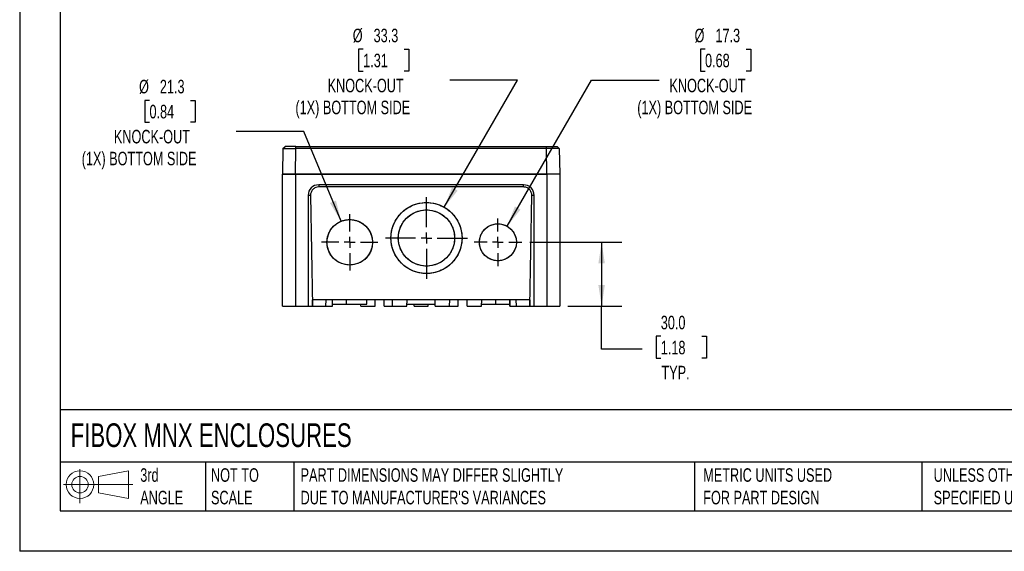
# Model space of a CAD drawing. Header units: millimetres. Extents: x 0 to 838, y 0 to 648.
# Tile 1 of 11: x 0 to 462, y 0 to 250. Entities that reach past the tile are written whole.
import ezdxf

# ---------------------------------------------------------------- set-up
doc = ezdxf.new("R2010")
doc.units = ezdxf.units.MM
doc.header["$LTSCALE"] = 3
doc.linetypes.add('CENTERX2', pattern=[20.32, 12.7, -2.54, 2.54, -2.54])
doc.layers.add('CENTER', color=40, linetype='CENTERX2')
doc.layers.add('DIMENSIONS', color=140, linetype='Continuous', lineweight=25)
doc.layers.add('TEXT', color=140, linetype='Continuous', lineweight=25)
doc.styles.add('SLDTEXTSTYLE0', font='TXT', dxfattribs={"width": 0.7})
doc.dimstyles.new('SLDDIMSTYLE0', dxfattribs={"dimtxt": 6.474023, "dimasz": 9.906, "dimexe": 0, "dimexo": 0.0625, "dimgap": 1.618506, "dimtad": 0, "dimtih": 1, "dimtoh": 1, "dimdec": 1, "dimrnd": 1e-09, "dimzin": 4, "dimdsep": 46, "dimtxsty": 'SLDTEXTSTYLE0', "dimsah": 1, "dimcen": 0.09, "dimadec": 0, "dimazin": 1, "dimtfac": 1, "dimtdec": 1, "dimtofl": 0, "dimtmove": 0, "dimatfit": 3, "dimfxl": 0, "dimfrac": 2, "dimtolj": 1, "dimtzin": 12, "dimarcsym": 0})
doc.dimstyles.new('SLDDIMSTYLE2', dxfattribs={"dimtxt": 6.474023, "dimasz": 9.906, "dimexe": 0, "dimexo": 0.0625, "dimgap": 1.618506, "dimtad": 0, "dimtih": 1, "dimtoh": 1, "dimdec": 1, "dimrnd": 1e-09, "dimzin": 12, "dimdsep": 46, "dimtxsty": 'SLDTEXTSTYLE0', "dimsah": 1, "dimcen": 0, "dimadec": 0, "dimazin": 3, "dimtfac": 1, "dimtdec": 1, "dimtofl": 0, "dimtmove": 0, "dimatfit": 3, "dimfxl": 0, "dimfrac": 2, "dimtolj": 1, "dimtzin": 12, "dimarcsym": 0})

# ---------------------------------------------------------------- blocks, each defined once
blk = doc.blocks.new('Block11')
at = {"color": 7, "linetype": 'Continuous', "lineweight": 18}
for p, q in [((7.77, 15.93), (7.77, 0)), ((16.44, 12.5), (30.53, 15.1)), ((30.53, 15.1), (30.53, 2.19)), ((16.44, 4.79), (16.44, 12.5)), ((0, 8.65), (32.62, 8.65)), ((16.44, 4.79), (30.53, 2.19))]:
    blk.add_line(p, q, dxfattribs=at)
for radius in [6.45, 3.86]:
    blk.add_circle((7.77, 8.65), radius, dxfattribs=at)
blk = doc.blocks.new('Block12')
at = {"color": 7, "linetype": 'Continuous'}
blk.add_blockref('Block11', (0, 0), dxfattribs=at)
blk = doc.blocks.new('_D_13')
at = {"layer": 'DIMENSIONS'}
for p, q in [((321.39, 235.67), (319.21, 235.67)), ((319.21, 235.67), (319.21, 225.38)), ((340.63, 235.67), (342.8, 235.67)), ((342.8, 235.67), (342.8, 225.38)), ((319.21, 225.38), (321.39, 225.38)), ((342.8, 225.38), (340.63, 225.38)), ((228.61, 152.57), (268.18, 221.12)), ((268.18, 221.12), (299.95, 221.12))]:
    blk.add_line(p, q, dxfattribs=at)
blk.add_solid([(228.61, 152.57), (234.88, 160.39), (232.24, 161.91)], dxfattribs=at)
at = {"layer": 'DIMENSIONS', "char_height": 6.35, "attachment_point": 1, "style": 'SLDTEXTSTYLE0'}
for s, insert in [('%%c', (316.5, 245.3)), ('17.3', (326.28, 245.3)), ('0.68', (321.39, 233.56)), ('KNOCK-OUT', (304.71, 221.82)), ('(1X) BOTTOM SIDE', (289.62, 211.53))]:
    blk.add_mtext(s, dxfattribs=dict(at, insert=insert))
blk = doc.blocks.new('_D_14')
at = {"layer": 'DIMENSIONS'}
for p, q in [((161.09, 235.67), (158.91, 235.67)), ((158.91, 235.67), (158.91, 225.38)), ((180.32, 235.67), (182.5, 235.67)), ((182.5, 235.67), (182.5, 225.38)), ((158.91, 225.38), (161.09, 225.38)), ((182.5, 225.38), (180.32, 225.38)), ((199.11, 161.5), (233.53, 221.12)), ((233.53, 221.12), (201.76, 221.12))]:
    blk.add_line(p, q, dxfattribs=at)
blk.add_solid([(199.11, 161.5), (205.38, 169.31), (202.74, 170.84)], dxfattribs=at)
at = {"layer": 'DIMENSIONS', "char_height": 6.35, "attachment_point": 1, "style": 'SLDTEXTSTYLE0'}
for s, insert in [('%%c', (156.2, 245.3)), ('33.3', (165.97, 245.3)), ('1.31', (161.09, 233.56)), ('KNOCK-OUT', (144.41, 221.82)), ('(1X) BOTTOM SIDE', (129.31, 211.53))]:
    blk.add_mtext(s, dxfattribs=dict(at, insert=insert))
blk = doc.blocks.new('_D_15')
at = {"layer": 'DIMENSIONS'}
for p, q in [((60.87, 211.67), (58.69, 211.67)), ((58.69, 211.67), (58.69, 201.38)), ((80.11, 211.67), (82.28, 211.67)), ((82.28, 211.67), (82.28, 201.38)), ((58.69, 201.38), (60.87, 201.38)), ((82.28, 201.38), (80.11, 201.38)), ((133.31, 197.12), (101.54, 197.12)), ((150.71, 154.93), (133.31, 197.12))]:
    blk.add_line(p, q, dxfattribs=at)
blk.add_solid([(150.71, 154.93), (148.34, 164.67), (145.52, 163.5)], dxfattribs=at)
at = {"layer": 'DIMENSIONS', "char_height": 6.35, "attachment_point": 1, "style": 'SLDTEXTSTYLE0'}
for s, insert in [('%%c', (55.98, 221.31)), ('21.3', (65.75, 221.31)), ('0.84', (60.87, 209.57)), ('KNOCK-OUT', (44.19, 197.83)), ('(1X) BOTTOM SIDE', (29.09, 187.54))]:
    blk.add_mtext(s, dxfattribs=dict(at, insert=insert))
blk = doc.blocks.new('_D_16')
at = {"layer": 'DIMENSIONS'}
for p, q in [((239.29, 145.06), (282.42, 145.06)), ((272.9, 145.06), (272.9, 115.03)), ((257.08, 115.03), (282.42, 115.03)), ((272.9, 94.87), (272.9, 115.03)), ((300.65, 100.92), (298.47, 100.92)), ((298.47, 100.92), (298.47, 90.63)), ((319.88, 100.92), (322.06, 100.92)), ((322.06, 100.92), (322.06, 90.63)), ((291.95, 94.87), (272.9, 94.87)), ((298.47, 90.63), (300.65, 90.63)), ((322.06, 90.63), (319.88, 90.63))]:
    blk.add_line(p, q, dxfattribs=at)
for points in [[(272.9, 145.06), (271.38, 135.16), (274.42, 135.16)], [(272.9, 115.03), (274.42, 124.94), (271.38, 124.94)]]:
    blk.add_solid(points, dxfattribs=at)
at = {"layer": 'DIMENSIONS', "char_height": 6.35, "attachment_point": 1, "style": 'SLDTEXTSTYLE0'}
for s, insert in [('30.0', (300.65, 110.56)), ('1.18', (300.65, 98.82)), ('TYP.', (300.96, 87.08))]:
    blk.add_mtext(s, dxfattribs=dict(at, insert=insert))
blk = doc.blocks.new('SW_CENTERMARKSYMBOL_9')
at = {"layer": 'CENTER', "color": 0}
for p, q in [((0, 5.08), (0, 13.21)), ((-5.08, 0), (-13.21, 0)), ((0, 0), (-2.54, 0)), ((0, 0), (0, 2.54)), ((0, 0), (0, -2.54)), ((0, 0), (2.54, 0)), ((5.08, 0), (13.21, 0)), ((0, -5.08), (0, -13.21))]:
    blk.add_line(p, q, dxfattribs=at)
blk = doc.blocks.new('SW_CENTERMARKSYMBOL_10')
at = {"layer": 'CENTER', "color": 0}
for p, q in [((0, 5.08), (0, 19.21)), ((-5.08, 0), (-19.21, 0)), ((0, 0), (-2.54, 0)), ((0, 0), (0, 2.54)), ((0, 0), (0, -2.54)), ((0, 0), (2.54, 0)), ((5.08, 0), (19.21, 0)), ((0, -5.08), (0, -19.21))]:
    blk.add_line(p, q, dxfattribs=at)
blk = doc.blocks.new('SW_CENTERMARKSYMBOL_11')
at = {"layer": 'CENTER', "color": 0}
for p, q in [((0, 5.08), (0, 11.21)), ((-5.08, 0), (-11.21, 0)), ((0, 0), (-2.54, 0)), ((0, 0), (0, 2.54)), ((0, 0), (0, -2.54)), ((0, 0), (2.54, 0)), ((5.08, 0), (11.21, 0)), ((0, -5.08), (0, -11.21))]:
    blk.add_line(p, q, dxfattribs=at)

msp = doc.modelspace()

# ---------------------------------------------------------------- linework, layer by layer
at = {"color": 7, "linetype": 'Continuous'}
for p in [(0.01, 647.71), (838.21, 0.01)]:
    msp.add_line(p, (0.01, 0.01), dxfattribs=at)
for p, q in [((123.48, 189.03), (124.52, 190.03)), ((129.48, 189.03), (129.48, 190.03)), ((129.48, 190.03), (247.06, 190.03)), ((247.06, 189.03), (247.06, 190.03)), ((253.06, 189.03), (252.03, 190.03)), ((123.48, 189.03), (123.27, 177.03)), ((129.27, 177.03), (129.48, 189.03)), ((247.06, 189.03), (129.48, 189.03)), ((247.27, 177.03), (247.06, 189.03)), ((253.06, 189.03), (253.27, 177.03)), ((123.27, 115.03), (123.27, 177.03)), ((129.27, 177.03), (123.27, 177.03)), ((129.27, 177.03), (129.27, 115.03)), ((247.27, 177.03), (129.27, 177.03)), ((129.27, 177.03), (247.27, 177.03)), ((247.27, 177.03), (247.27, 115.03)), ((253.27, 177.03), (247.27, 177.03)), ((253.27, 177.03), (253.27, 115.03)), ((236.27, 172.03), (140.27, 172.03)), ((140.27, 172.03), (140.27, 171.01)), ((236.27, 171.01), (140.27, 171.01)), ((236.27, 171.01), (236.27, 172.03)), ((135.27, 167.03), (135.27, 115.03)), ((136.36, 167.03), (135.27, 167.03)), ((136.36, 167.03), (137.27, 115.03)), ((239.27, 115.03), (240.18, 167.03)), ((241.27, 167.03), (240.18, 167.03)), ((241.27, 115.03), (241.27, 167.03)), ((137.27, 115.03), (137.32, 118.03)), ((239.22, 118.03), (137.32, 118.03)), ((143.63, 115.03), (143.69, 118.03)), ((146.63, 115.03), (146.69, 118.03)), ((146.65, 116.03), (153.27, 116.03)), ((153.27, 116.03), (153.27, 118.03)), ((153.27, 116.03), (162.77, 116.03)), ((159.91, 115.03), (159.89, 116.03)), ((162.77, 116.03), (162.81, 118.03)), ((166.63, 115.03), (166.69, 118.03)), ((170.95, 115.03), (170.89, 118.03)), ((174.91, 115.03), (174.86, 118.03)), ((181.63, 115.03), (181.69, 118.03)), ((181.65, 116.03), (194.89, 116.03)), ((184.95, 115.03), (184.93, 116.03)), ((191.6, 115.03), (191.62, 116.03)), ((194.91, 115.03), (194.86, 118.03)), ((201.63, 115.03), (201.69, 118.03)), ((205.6, 115.03), (205.65, 118.03)), ((209.91, 115.03), (209.86, 118.03)), ((216.63, 115.03), (216.69, 118.03)), ((216.65, 116.03), (223.27, 116.03)), ((223.27, 116.03), (223.27, 118.03)), ((223.27, 116.03), (229.89, 116.03)), ((229.91, 115.03), (229.86, 118.03)), ((230.02, 115.03), (229.97, 118.03)), ((232.91, 115.03), (232.86, 118.03)), ((239.22, 118.03), (239.27, 115.03)), ((123.27, 115.03), (129.27, 115.03)), ((129.27, 115.03), (135.27, 115.03)), ((135.27, 115.03), (137.27, 115.03)), ((137.27, 115.03), (143.63, 115.03)), ((143.63, 115.03), (146.63, 115.03)), ((159.91, 115.03), (166.63, 115.03)), ((170.95, 115.03), (174.91, 115.03)), ((174.91, 115.03), (181.63, 115.03)), ((184.95, 115.03), (191.6, 115.03)), ((194.91, 115.03), (201.63, 115.03)), ((201.63, 115.03), (205.6, 115.03)), ((209.91, 115.03), (216.63, 115.03)), ((229.91, 115.03), (230.02, 115.03)), ((230.02, 115.03), (232.91, 115.03)), ((232.91, 115.03), (239.27, 115.03)), ((239.27, 115.03), (241.27, 115.03)), ((241.27, 115.03), (247.27, 115.03)), ((247.27, 115.03), (253.27, 115.03))]:
    msp.add_line(p, q)
for centre, start, end in [((140.27, 167.03), 90, 180), ((236.27, 167.03), 0, 90)]:
    msp.add_arc(centre, 5, start, end)
for points, knots in [([(129.48, 190.03), (128.18, 190.03), (126.89, 190.03), (125.05, 190.03), (124.51, 190.03), (124.52, 190.03)], [0, 0, 0, 0, 0.5, 0.5, 1, 1, 1, 1]), ([(247.06, 190.03), (247.14, 190.03), (247.28, 190.03), (247.49, 190.03), (247.71, 190.03), (247.92, 190.03), (248.13, 190.03), (248.34, 190.03), (248.55, 190.03), (248.76, 190.03), (249.2, 190.03), (249.84, 190.03), (250.6, 190.03), (251.22, 190.03), (251.58, 190.03), (251.79, 190.03), (251.9, 190.03), (251.97, 190.03), (252.02, 190.03), (252.03, 190.03), (252.03, 190.03)], [0, 0, 0, 0, 0.02771, 0.055312, 0.082861, 0.110413, 0.138023, 0.165747, 0.193638, 0.221751, 0.250137, 0.375585, 0.500021, 0.624287, 0.749904, 0.800741, 0.850851, 0.900549, 0.950158, 1, 1, 1, 1]), ([(123.48, 189.03), (123.48, 189.04), (124.13, 189.04), (126.35, 189.04), (127.91, 189.04), (129.48, 189.03)], [0, 0, 0, 0, 0.5, 0.5, 1, 1, 1, 1]), ([(253.06, 189.03), (253.06, 189.03), (253.06, 189.03), (253.05, 189.03), (253.02, 189.03), (252.99, 189.04), (252.95, 189.04), (252.9, 189.04), (252.84, 189.04), (252.77, 189.04), (252.69, 189.04), (252.61, 189.04), (252.51, 189.04), (252.41, 189.04), (252.3, 189.04), (252.18, 189.04), (252.05, 189.04), (251.92, 189.04), (251.78, 189.04), (251.63, 189.04), (251.47, 189.04), (251.31, 189.04), (251.14, 189.04), (250.96, 189.04), (250.78, 189.04), (250.59, 189.04), (250.4, 189.04), (250.2, 189.04), (250, 189.04), (249.79, 189.04), (249.58, 189.04), (249.36, 189.04), (249.14, 189.04), (248.92, 189.04), (248.69, 189.04), (248.46, 189.04), (248.23, 189.04), (248, 189.04), (247.77, 189.03), (247.53, 189.03), (247.3, 189.03), (247.14, 189.03), (247.06, 189.03)], [0, 0, 0, 0, 0.025001, 0.050001, 0.075001, 0.100001, 0.125001, 0.150001, 0.175001, 0.2, 0.225, 0.249999, 0.274998, 0.299997, 0.324996, 0.349995, 0.374995, 0.399994, 0.424993, 0.449992, 0.474991, 0.49999, 0.524989, 0.549988, 0.574987, 0.599987, 0.624986, 0.649986, 0.674986, 0.699986, 0.724986, 0.749986, 0.774986, 0.799987, 0.824988, 0.849989, 0.87499, 0.899991, 0.924993, 0.949995, 0.974997, 1, 1, 1, 1]), ([(123.27, 177.03), (123.27, 177.03), (123.3, 177.03), (123.44, 177.03), (123.55, 177.03), (123.84, 177.03), (124.03, 177.03), (124.47, 177.03), (124.74, 177.03), (125.32, 177.03), (125.65, 177.03), (126.33, 177.03), (126.69, 177.03), (127.43, 177.03), (127.81, 177.03), (128.55, 177.03), (128.92, 177.03), (129.27, 177.03)], [0, 0, 0, 0, 0.125, 0.125, 0.25, 0.25, 0.375, 0.375, 0.5, 0.5, 0.625, 0.625, 0.75, 0.75, 0.875, 0.875, 1, 1, 1, 1]), ([(253.27, 177.03), (253.27, 177.03), (253.24, 177.03), (253.1, 177.03), (253, 177.03), (252.71, 177.03), (252.52, 177.03), (252.07, 177.03), (251.81, 177.03), (251.22, 177.03), (250.9, 177.03), (250.21, 177.03), (249.85, 177.03), (249.11, 177.03), (248.74, 177.03), (247.99, 177.03), (247.63, 177.03), (247.27, 177.03)], [0, 0, 0, 0, 0.125, 0.125, 0.25, 0.25, 0.375, 0.375, 0.5, 0.5, 0.625, 0.625, 0.75, 0.75, 0.875, 0.875, 1, 1, 1, 1]), ([(140.27, 171.01), (139.81, 171.01), (139.31, 170.92), (138.33, 170.53), (137.87, 170.23), (137.1, 169.45), (136.81, 168.98), (136.43, 168), (136.36, 167.5), (136.36, 167.03)], [0, 0, 0, 0, 0.25, 0.25, 0.5, 0.5, 0.75, 0.75, 1, 1, 1, 1]), ([(240.18, 167.03), (240.19, 167.5), (240.11, 168), (239.74, 168.98), (239.44, 169.45), (238.68, 170.23), (238.21, 170.53), (237.24, 170.92), (236.74, 171.01), (236.27, 171.01)], [0, 0, 0, 0, 0.25, 0.25, 0.5, 0.5, 0.75, 0.75, 1, 1, 1, 1]), ([(174.1, 147.06), (174.1, 147.76), (174.15, 148.5), (174.36, 150.05), (174.52, 150.88), (175.02, 152.58), (175.35, 153.47), (176.23, 155.26), (176.77, 156.17), (178.1, 157.95), (178.9, 158.82), (180.73, 160.42), (181.78, 161.15), (184.08, 162.38), (185.34, 162.88), (188, 163.55), (189.38, 163.73), (192.16, 163.73), (193.55, 163.55), (196.2, 162.88), (197.46, 162.38), (199.77, 161.15), (200.81, 160.42), (202.65, 158.82), (203.44, 157.95), (204.77, 156.17), (205.32, 155.26), (206.19, 153.47), (206.53, 152.58), (207.02, 150.88), (207.19, 150.05), (207.4, 148.5), (207.44, 147.76), (207.44, 147.06)], [0, 0, 0, 0, 0.0625, 0.0625, 0.125, 0.125, 0.1875, 0.1875, 0.25, 0.25, 0.3125, 0.3125, 0.375, 0.375, 0.4375, 0.4375, 0.5, 0.5, 0.5625, 0.5625, 0.625, 0.625, 0.6875, 0.6875, 0.75, 0.75, 0.8125, 0.8125, 0.875, 0.875, 0.9375, 0.9375, 1, 1, 1, 1]), ([(177.57, 147.06), (177.57, 147.61), (177.61, 148.2), (177.77, 149.43), (177.9, 150.08), (178.3, 151.43), (178.56, 152.14), (179.25, 153.56), (179.68, 154.28), (180.74, 155.69), (181.37, 156.37), (182.82, 157.64), (183.65, 158.22), (185.47, 159.2), (186.47, 159.59), (188.57, 160.12), (189.67, 160.26), (191.87, 160.26), (192.97, 160.12), (195.07, 159.59), (196.07, 159.2), (197.9, 158.22), (198.73, 157.64), (200.18, 156.37), (200.8, 155.69), (201.86, 154.28), (202.29, 153.56), (202.98, 152.14), (203.25, 151.43), (203.64, 150.08), (203.77, 149.43), (203.94, 148.2), (203.97, 147.61), (203.97, 147.06)], [0, 0, 0, 0, 0.0625, 0.0625, 0.125, 0.125, 0.1875, 0.1875, 0.25, 0.25, 0.3125, 0.3125, 0.375, 0.375, 0.4375, 0.4375, 0.5, 0.5, 0.5625, 0.5625, 0.625, 0.625, 0.6875, 0.6875, 0.75, 0.75, 0.8125, 0.8125, 0.875, 0.875, 0.9375, 0.9375, 1, 1, 1, 1]), ([(144.1, 145.06), (144.1, 145.51), (144.13, 145.98), (144.26, 146.98), (144.37, 147.5), (144.69, 148.6), (144.9, 149.16), (145.46, 150.31), (145.81, 150.9), (146.66, 152.03), (147.17, 152.59), (148.34, 153.61), (149.01, 154.08), (150.49, 154.87), (151.3, 155.19), (152.99, 155.62), (153.88, 155.73), (155.66, 155.73), (156.55, 155.62), (158.25, 155.19), (159.05, 154.87), (160.53, 154.08), (161.2, 153.61), (162.38, 152.59), (162.88, 152.03), (163.73, 150.9), (164.08, 150.31), (164.64, 149.16), (164.86, 148.6), (165.17, 147.5), (165.28, 146.98), (165.41, 145.98), (165.44, 145.51), (165.44, 145.06)], [0, 0, 0, 0, 0.0625, 0.0625, 0.125, 0.125, 0.1875, 0.1875, 0.25, 0.25, 0.3125, 0.3125, 0.375, 0.375, 0.4375, 0.4375, 0.5, 0.5, 0.5625, 0.5625, 0.625, 0.625, 0.6875, 0.6875, 0.75, 0.75, 0.8125, 0.8125, 0.875, 0.875, 0.9375, 0.9375, 1, 1, 1, 1]), ([(215.6, 145.06), (215.6, 145.42), (215.63, 145.81), (215.73, 146.62), (215.82, 147.05), (216.08, 147.93), (216.25, 148.39), (216.71, 149.33), (216.99, 149.8), (217.68, 150.73), (218.09, 151.18), (219.05, 152.01), (219.59, 152.39), (220.79, 153.03), (221.45, 153.29), (222.83, 153.64), (223.55, 153.73), (224.99, 153.73), (225.72, 153.64), (227.1, 153.29), (227.75, 153.03), (228.95, 152.39), (229.5, 152.01), (230.45, 151.18), (230.86, 150.73), (231.55, 149.8), (231.84, 149.33), (232.29, 148.39), (232.47, 147.93), (232.72, 147.05), (232.81, 146.62), (232.92, 145.81), (232.94, 145.42), (232.94, 145.06)], [0, 0, 0, 0, 0.0625, 0.0625, 0.125, 0.125, 0.1875, 0.1875, 0.25, 0.25, 0.3125, 0.3125, 0.375, 0.375, 0.4375, 0.4375, 0.5, 0.5, 0.5625, 0.5625, 0.625, 0.625, 0.6875, 0.6875, 0.75, 0.75, 0.8125, 0.8125, 0.875, 0.875, 0.9375, 0.9375, 1, 1, 1, 1]), ([(165.44, 145.06), (165.44, 144.62), (165.41, 144.15), (165.28, 143.15), (165.17, 142.62), (164.86, 141.53), (164.64, 140.96), (164.08, 139.81), (163.73, 139.23), (162.88, 138.09), (162.38, 137.54), (161.2, 136.51), (160.53, 136.04), (159.05, 135.25), (158.25, 134.94), (156.55, 134.51), (155.66, 134.39), (153.88, 134.39), (152.99, 134.51), (151.3, 134.94), (150.49, 135.25), (149.01, 136.04), (148.34, 136.51), (147.17, 137.54), (146.66, 138.09), (145.81, 139.23), (145.46, 139.81), (144.9, 140.96), (144.69, 141.53), (144.37, 142.62), (144.26, 143.15), (144.13, 144.15), (144.1, 144.62), (144.1, 145.06)], [0, 0, 0, 0, 0.0625, 0.0625, 0.125, 0.125, 0.1875, 0.1875, 0.25, 0.25, 0.3125, 0.3125, 0.375, 0.375, 0.4375, 0.4375, 0.5, 0.5, 0.5625, 0.5625, 0.625, 0.625, 0.6875, 0.6875, 0.75, 0.75, 0.8125, 0.8125, 0.875, 0.875, 0.9375, 0.9375, 1, 1, 1, 1]), ([(207.44, 147.06), (207.44, 146.37), (207.4, 145.63), (207.19, 144.07), (207.02, 143.25), (206.53, 141.54), (206.19, 140.66), (205.32, 138.86), (204.77, 137.95), (203.44, 136.17), (202.65, 135.3), (200.81, 133.7), (199.77, 132.97), (197.46, 131.74), (196.2, 131.24), (193.55, 130.57), (192.16, 130.39), (189.38, 130.39), (188, 130.57), (185.34, 131.24), (184.08, 131.74), (181.78, 132.97), (180.73, 133.7), (178.9, 135.3), (178.1, 136.17), (176.77, 137.95), (176.23, 138.86), (175.35, 140.66), (175.02, 141.54), (174.52, 143.25), (174.36, 144.07), (174.15, 145.63), (174.1, 146.37), (174.1, 147.06)], [0, 0, 0, 0, 0.0625, 0.0625, 0.125, 0.125, 0.1875, 0.1875, 0.25, 0.25, 0.3125, 0.3125, 0.375, 0.375, 0.4375, 0.4375, 0.5, 0.5, 0.5625, 0.5625, 0.625, 0.625, 0.6875, 0.6875, 0.75, 0.75, 0.8125, 0.8125, 0.875, 0.875, 0.9375, 0.9375, 1, 1, 1, 1]), ([(203.97, 147.06), (203.97, 146.51), (203.94, 145.93), (203.77, 144.69), (203.64, 144.04), (203.25, 142.69), (202.98, 141.99), (202.29, 140.57), (201.86, 139.85), (200.8, 138.44), (200.18, 137.75), (198.73, 136.48), (197.9, 135.9), (196.07, 134.93), (195.07, 134.54), (192.97, 134), (191.87, 133.86), (189.67, 133.86), (188.57, 134), (186.47, 134.54), (185.47, 134.93), (183.65, 135.9), (182.82, 136.48), (181.37, 137.75), (180.74, 138.44), (179.68, 139.85), (179.25, 140.57), (178.56, 141.99), (178.3, 142.69), (177.9, 144.04), (177.77, 144.69), (177.61, 145.93), (177.57, 146.51), (177.57, 147.06)], [0, 0, 0, 0, 0.0625, 0.0625, 0.125, 0.125, 0.1875, 0.1875, 0.25, 0.25, 0.3125, 0.3125, 0.375, 0.375, 0.4375, 0.4375, 0.5, 0.5, 0.5625, 0.5625, 0.625, 0.625, 0.6875, 0.6875, 0.75, 0.75, 0.8125, 0.8125, 0.875, 0.875, 0.9375, 0.9375, 1, 1, 1, 1]), ([(232.94, 145.06), (232.94, 144.7), (232.92, 144.32), (232.81, 143.51), (232.72, 143.08), (232.47, 142.19), (232.29, 141.73), (231.84, 140.8), (231.55, 140.32), (230.86, 139.4), (230.45, 138.95), (229.5, 138.11), (228.95, 137.73), (227.75, 137.09), (227.1, 136.83), (225.72, 136.48), (224.99, 136.39), (223.55, 136.39), (222.83, 136.48), (221.45, 136.83), (220.79, 137.09), (219.59, 137.73), (219.05, 138.11), (218.09, 138.95), (217.68, 139.4), (216.99, 140.32), (216.71, 140.8), (216.25, 141.73), (216.08, 142.19), (215.82, 143.08), (215.73, 143.51), (215.63, 144.32), (215.6, 144.7), (215.6, 145.06)], [0, 0, 0, 0, 0.0625, 0.0625, 0.125, 0.125, 0.1875, 0.1875, 0.25, 0.25, 0.3125, 0.3125, 0.375, 0.375, 0.4375, 0.4375, 0.5, 0.5, 0.5625, 0.5625, 0.625, 0.625, 0.6875, 0.6875, 0.75, 0.75, 0.8125, 0.8125, 0.875, 0.875, 0.9375, 0.9375, 1, 1, 1, 1])]:
    msp.add_open_spline(points, degree=3, knots=knots)
at = {"layer": 'DIMENSIONS'}
for centre, radius in [((190.77, 147.06), 16.67), ((190.77, 147.06), 13.2), ((154.77, 145.06), 10.67), ((224.27, 145.06), 8.67)]:
    msp.add_circle(centre, radius, dxfattribs=at)
at = {"layer": 'TEXT'}
for p, q in [((19.05, 628.65), (19.05, 19.05)), ((819.15, 66.38), (19.05, 66.38)), ((819.15, 41.91), (19.05, 41.91)), ((87.13, 41.91), (87.13, 19.05)), ((128.51, 41.91), (128.51, 19.05)), ((316.45, 41.91), (316.45, 19.05)), ((422.99, 41.91), (422.99, 19.05)), ((19.05, 19.05), (819.15, 19.05))]:
    msp.add_line(p, q, dxfattribs=at)

# ---------------------------------------------------------------- block references
at = {"layer": 'CENTER'}
for name, p in [('SW_CENTERMARKSYMBOL_10', (190.77, 147.06)), ('SW_CENTERMARKSYMBOL_9', (154.77, 145.06)), ('SW_CENTERMARKSYMBOL_11', (224.27, 145.06))]:
    msp.add_blockref(name, p, dxfattribs=at)
at = {"layer": 'TEXT'}
msp.add_blockref('Block12', (20.51, 22.66), dxfattribs=at)

# ---------------------------------------------------------------- texts
at = {"layer": 'TEXT', "attachment_point": 1, "style": 'SLDTEXTSTYLE0'}
for s, insert, char_height in [('FIBOX MNX ENCLOSURES', (23.9, 60.07), 11.1125), ('3rd^JANGLE', (56.55, 38.99), 6.35), ('NOT TO^JSCALE', (89.72, 38.99), 6.35), ("PART DIMENSIONS MAY DIFFER SLIGHTLY ^JDUE TO MANUFACTURER'S VARIANCES", (131.74, 38.99), 6.35), ('METRIC UNITS USED ^JFOR PART DESIGN', (320.56, 38.99), 6.35), ('UNLESS OTHERWISE ^JSPECIFIED UNITS ARE:', (428.61, 38.99), 6.35)]:
    msp.add_mtext(s, dxfattribs=dict(at, insert=insert, char_height=char_height))

# ---------------------------------------------------------------- dimensions: what is measured, and where the dimension line sits
at = {"layer": 'DIMENSIONS'}
for p1, p2, picture, middle in [((182.44, 132.63), (199.11, 161.5), '_D_14', (170.71, 224.46)), ((219.94, 137.55), (228.61, 152.57), '_D_13', (331.01, 224.46)), ((158.84, 135.2), (150.71, 154.93), '_D_15', (70.49, 200.47))]:
    dim = msp.add_diameter_dim_2p(p1=p1, p2=p2, text='<>\\PKNOCK-OUT\\P(1X) BOTTOM SIDE', dimstyle='SLDDIMSTYLE2', dxfattribs=at)
    dim.commit()
    dim.dimension.update_dxf_attribs({"geometry": picture, "text_midpoint": middle, "dimtype": 163})
dim = msp.add_linear_dim(base=(272.9, 115.03), p1=(235.48, 145.06), p2=(253.27, 115.03), angle=90, text='<>\\PTYP.', dimstyle='SLDDIMSTYLE0', dxfattribs=at)
dim.commit()
dim.dimension.update_dxf_attribs({"geometry": '_D_16', "text_midpoint": (272.9, 94.87), "dimtype": 160})

doc.saveas('drawing.dxf')
